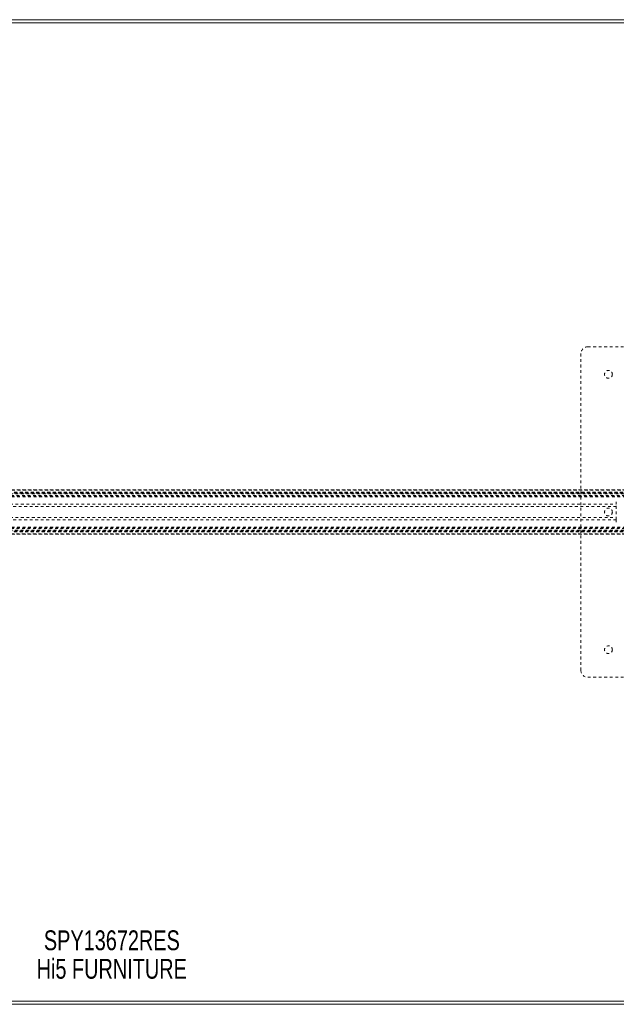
# Model space of a CAD drawing. Header units: inches. Extents: x 7.1 to 78.6, y 22.7 to 58.4.
# Tile 3 of 7: x 40.6 to 62.3, y 22.7 to 58.4. Entities that reach past the tile are written whole.
import ezdxf

# ---------------------------------------------------------------- set-up
doc = ezdxf.new("R2010")
doc.units = ezdxf.units.IN
doc.header["$MEASUREMENT"] = 0
doc.linetypes.add('SLD-Dashed', pattern=[0.075, 0.05, -0.025])
doc.linetypes.add('SLD-Solid', pattern=[0])
doc.layers.add('HI5-SYMBOLTEXT', color=5, linetype='SLD-Solid')
doc.styles.add('SLDTEXTSTYLE0', font='TXT', dxfattribs={"width": 0.75})

# ---------------------------------------------------------------- blocks, each defined once
blk = doc.blocks.new('SW_NOTE_0')
at = {"layer": 'HI5-SYMBOLTEXT', "color": 0, "char_height": 0.72, "attachment_point": 1, "style": 'SLDTEXTSTYLE0'}
for s, insert in [('SPY13672RES', (0, 0.928)), ('Hi5 FURNITURE', (-0.263, -0.107))]:
    blk.add_mtext(s, dxfattribs=dict(at, insert=insert))

msp = doc.modelspace()

# ---------------------------------------------------------------- linework, layer by layer
at = {"color": 7, "linetype": 'SLD-Solid', "lineweight": 15}
for p, q in [((7.09, 58.432), (78.59, 58.432)), ((7.208, 58.314), (78.472, 58.314)), ((78.472, 58.314), (7.208, 58.314)), ((78.59, 22.682), (7.09, 22.682)), ((78.472, 22.801), (7.208, 22.801)), ((7.208, 22.801), (78.472, 22.801))]:
    msp.add_line(p, q, dxfattribs=at)
at = {"color": 7, "linetype": 'SLD-Dashed', "lineweight": 0}
for p, q in [((61.215, 46.557), (72.715, 46.557)), ((60.965, 34.807), (60.965, 46.307)), ((19.501, 41.362), (66.18, 41.362)), ((66.179, 41.363), (19.502, 41.363)), ((19.513, 41.35), (66.167, 41.35)), ((19.584, 41.272), (66.097, 41.272)), ((66.097, 41.272), (19.584, 41.272)), ((66.093, 41.268), (19.588, 41.268)), ((19.591, 41.264), (66.09, 41.264)), ((66.09, 41.264), (19.591, 41.264)), ((66.085, 41.258), (19.595, 41.258)), ((19.603, 41.249), (66.078, 41.249)), ((19.604, 41.248), (66.077, 41.248)), ((66.076, 41.246), (19.605, 41.246)), ((66.074, 41.244), (19.607, 41.244)), ((19.629, 41.213), (66.051, 41.213)), ((19.668, 41.156), (66.013, 41.156)), ((19.683, 41.13), (65.997, 41.13)), ((19.694, 41.113), (65.987, 41.113)), ((23.43, 40.839), (62.25, 40.839)), ((62.25, 40.839), (62.25, 40.922)), ((62.25, 40.276), (62.25, 40.839)), ((62.25, 40.755), (23.43, 40.755)), ((23.43, 40.36), (62.25, 40.36)), ((62.25, 40.276), (23.43, 40.276)), ((62.25, 40.192), (62.25, 40.276)), ((19.5, 39.752), (66.181, 39.752)), ((66.18, 39.752), (19.501, 39.752)), ((19.502, 39.752), (66.179, 39.752)), ((66.167, 39.764), (19.513, 39.764)), ((66.097, 39.842), (19.584, 39.842)), ((19.584, 39.842), (66.097, 39.842)), ((19.588, 39.847), (66.093, 39.847)), ((19.589, 39.848), (66.092, 39.848)), ((66.09, 39.851), (19.591, 39.851)), ((19.591, 39.851), (66.09, 39.851)), ((66.08, 39.863), (19.6, 39.863)), ((66.077, 39.867), (19.604, 39.867)), ((19.605, 39.869), (66.076, 39.869)), ((19.607, 39.871), (66.074, 39.871)), ((19.623, 39.893), (66.057, 39.893)), ((19.668, 39.959), (66.013, 39.959)), ((19.683, 39.984), (65.997, 39.984)), ((19.694, 40.002), (65.987, 40.002)), ((72.715, 34.557), (61.215, 34.557))]:
    msp.add_line(p, q, dxfattribs=at)
for centre in [(61.965, 45.557), (61.965, 40.557), (61.965, 35.557)]:
    msp.add_circle(centre, 0.141, dxfattribs=at)
for centre, start, end in [((61.215, 46.307), 90, 180), ((61.215, 34.807), 180, 270)]:
    msp.add_arc(centre, 0.25, start, end, dxfattribs=at)

# ---------------------------------------------------------------- block references
at = {"layer": 'HI5-SYMBOLTEXT', "color": 5}
msp.add_blockref('SW_NOTE_0', (41.462, 24.439), dxfattribs=at)

doc.saveas('drawing.dxf')
